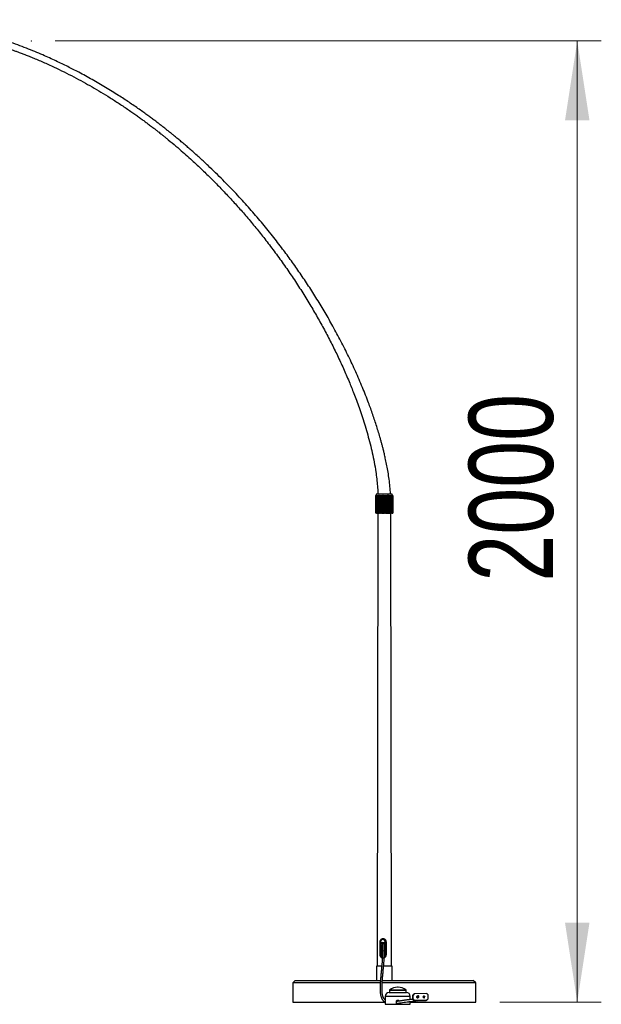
# Model space of a CAD drawing. Header units: millimetres. Extents: x 56.9 to 105.9, y 80 to 171.9.
# Tile 14 of 14: x 81.7 to 105.9, y 130.8 to 171.8. Entities that reach past the tile are written whole.
import ezdxf

# ---------------------------------------------------------------- set-up
doc = ezdxf.new("R2010")
doc.units = ezdxf.units.MM
doc.header["$PDSIZE"] = -1
doc.styles.add('SLDTEXTSTYLE0', font='TXT', dxfattribs={"width": 0.75})
doc.dimstyles.new('SLDDIMSTYLE0', dxfattribs={"dimtxt": 3.5, "dimasz": 3.302, "dimexe": 0, "dimexo": 0.0625, "dimgap": 0.875, "dimtad": 1, "dimlfac": 50, "dimrnd": 1e-09, "dimzin": 12, "dimdsep": 46, "dimtxsty": 'SLDTEXTSTYLE0', "dimsah": 1, "dimcen": 0.09, "dimadec": 0, "dimazin": 3, "dimtfac": 1, "dimtofl": 0, "dimtmove": 0, "dimatfit": 3, "dimfxl": 0, "dimfrac": 2, "dimtolj": 1, "dimtzin": 12, "dimarcsym": 0})

# ---------------------------------------------------------------- blocks, each defined once
blk = doc.blocks.new('_D')
at = {"color": 7, "linetype": 'Continuous', "lineweight": 18}
for p, q in [((83.15, 170.898), (105.852, 170.898)), ((104.852, 170.898), (104.852, 130.898)), ((101.629, 130.898), (105.852, 130.898))]:
    blk.add_line(p, q, dxfattribs=at)
for points in [[(104.852, 170.898), (104.344, 167.596), (105.36, 167.596)], [(104.852, 130.898), (105.36, 134.2), (104.344, 134.2)]]:
    blk.add_solid(points, dxfattribs=at)
at = {"color": 7, "linetype": 'Continuous', "lineweight": 18, "insert": (100.34, 148.397), "char_height": 3.5, "attachment_point": 1, "rotation": 90, "style": 'SLDTEXTSTYLE0'}
blk.add_mtext('2000', dxfattribs=at)

msp = doc.modelspace()

# ---------------------------------------------------------------- linework, layer by layer
at = {"color": 7, "linetype": 'Continuous', "lineweight": 25}
for p, q in [((96.50772, 152.04907), (96.4786, 151.96907)), ((96.50772, 152.04907), (96.75386, 152.04907)), ((96.75386, 152.04907), (97.14949, 152.04907)), ((97.1722, 151.98665), (97.14949, 152.04907)), ((96.4786, 151.96907), (96.4786, 151.24907)), ((96.47896, 151.96907), (96.4786, 151.96907)), ((96.47896, 151.96907), (96.47896, 151.24907)), ((96.48416, 151.96907), (96.48064, 151.96907)), ((96.48064, 151.24907), (96.48064, 151.96907)), ((96.48416, 151.96907), (96.48416, 151.24907)), ((96.49552, 151.96907), (96.48877, 151.96907)), ((96.48877, 151.24907), (96.48877, 151.96907)), ((96.49552, 151.96907), (96.49552, 151.24907)), ((96.51282, 151.96907), (96.50297, 151.96907)), ((96.50297, 151.24907), (96.50297, 151.96907)), ((96.51282, 151.96907), (96.51282, 151.24907)), ((96.53575, 151.96907), (96.52298, 151.96907)), ((96.52298, 151.24907), (96.52298, 151.96907)), ((96.53575, 151.96907), (96.53575, 151.24907)), ((96.56391, 151.96907), (96.54844, 151.96907)), ((96.54844, 151.24907), (96.54844, 151.96907)), ((96.56391, 151.96907), (96.56391, 151.24907)), ((96.5968, 151.96907), (96.5789, 151.96907)), ((96.5789, 151.24907), (96.5789, 151.96907)), ((96.5968, 151.96907), (96.5968, 151.24907)), ((96.63382, 151.96907), (96.61381, 151.96907)), ((96.61381, 151.24907), (96.61381, 151.96907)), ((96.63382, 151.96907), (96.63382, 151.24907)), ((96.67431, 151.96907), (96.65256, 151.96907)), ((96.65256, 151.24907), (96.65256, 151.96907)), ((96.67431, 151.96907), (96.67431, 151.24907)), ((96.71756, 151.96907), (96.69445, 151.96907)), ((96.69445, 151.24907), (96.69445, 151.96907)), ((96.71756, 151.96907), (96.71756, 151.24907)), ((96.76279, 151.96907), (96.73874, 151.96907)), ((96.73874, 151.24907), (96.73874, 151.96907)), ((96.76279, 151.96907), (96.76279, 151.24907)), ((96.8092, 151.96907), (96.78463, 151.96907)), ((96.78463, 151.24907), (96.78463, 151.96907)), ((96.8092, 151.96907), (96.8092, 151.24907)), ((96.85595, 151.96907), (96.8313, 151.96907)), ((96.8313, 151.24907), (96.8313, 151.96907)), ((96.85595, 151.96907), (96.85595, 151.24907)), ((96.90221, 151.96907), (96.87792, 151.96907)), ((96.87792, 151.24907), (96.87792, 151.96907)), ((96.90221, 151.96907), (96.90221, 151.24907)), ((96.94716, 151.96907), (96.92367, 151.96907)), ((96.92367, 151.24907), (96.92367, 151.96907)), ((96.94716, 151.96907), (96.94716, 151.24907)), ((96.99, 151.96907), (96.96772, 151.96907)), ((96.96772, 151.24907), (96.96772, 151.96907)), ((96.99, 151.96907), (96.99, 151.24907)), ((97.02995, 151.96907), (97.00928, 151.96907)), ((97.00928, 151.24907), (97.00928, 151.96907)), ((97.02995, 151.96907), (97.02995, 151.24907)), ((97.06631, 151.96907), (97.04762, 151.96907)), ((97.04762, 151.24907), (97.04762, 151.96907)), ((97.06631, 151.96907), (97.06631, 151.24907)), ((97.09843, 151.96907), (97.08206, 151.96907)), ((97.08206, 151.24907), (97.08206, 151.96907)), ((97.09843, 151.96907), (97.09843, 151.24907)), ((97.12574, 151.96907), (97.11197, 151.96907)), ((97.11197, 151.24907), (97.11197, 151.96907)), ((97.12574, 151.96907), (97.12574, 151.24907)), ((97.14774, 151.96907), (97.13682, 151.96907)), ((97.13682, 151.24907), (97.13682, 151.96907)), ((97.14774, 151.96907), (97.14774, 151.24907)), ((97.16405, 151.96907), (97.15618, 151.96907)), ((97.15618, 151.24907), (97.15618, 151.96907)), ((97.16405, 151.96907), (97.16405, 151.24907)), ((97.17437, 151.96907), (97.16968, 151.96907)), ((97.16968, 151.24907), (97.16968, 151.96907)), ((97.17437, 151.96907), (97.17437, 151.24907)), ((97.17852, 151.96907), (97.17711, 151.96907)), ((97.17711, 151.24907), (97.17711, 151.96907)), ((97.17852, 151.96907), (97.17852, 151.24907)), ((96.4786, 151.24907), (96.47896, 151.24907)), ((96.48064, 151.24907), (96.47896, 151.24907)), ((96.48064, 151.24907), (96.48416, 151.24907)), ((96.48877, 151.24907), (96.48416, 151.24907)), ((96.48877, 151.24907), (96.49552, 151.24907)), ((96.50297, 151.24907), (96.49552, 151.24907)), ((96.50297, 151.24907), (96.51282, 151.24907)), ((96.52298, 151.24907), (96.51282, 151.24907)), ((96.52298, 151.24907), (96.53575, 151.24907)), ((96.56255, 151.24907), (96.52965, 132.39769)), ((96.54844, 151.24907), (96.53575, 151.24907)), ((96.54844, 151.24907), (96.56391, 151.24907)), ((96.5789, 151.24907), (96.56391, 151.24907)), ((96.5789, 151.24907), (96.5968, 151.24907)), ((96.61381, 151.24907), (96.5968, 151.24907)), ((96.61381, 151.24907), (96.63382, 151.24907)), ((96.65256, 151.24907), (96.63382, 151.24907)), ((96.65256, 151.24907), (96.67431, 151.24907)), ((96.69445, 151.24907), (96.67431, 151.24907)), ((96.69445, 151.24907), (96.71756, 151.24907)), ((96.73874, 151.24907), (96.71756, 151.24907)), ((96.73874, 151.24907), (96.76279, 151.24907)), ((96.78463, 151.24907), (96.76279, 151.24907)), ((96.78463, 151.24907), (96.8092, 151.24907)), ((96.8313, 151.24907), (96.8092, 151.24907)), ((96.8313, 151.24907), (96.85595, 151.24907)), ((96.87792, 151.24907), (96.85595, 151.24907)), ((96.87792, 151.24907), (96.90221, 151.24907)), ((96.92367, 151.24907), (96.90221, 151.24907)), ((96.92367, 151.24907), (96.94716, 151.24907)), ((96.96772, 151.24907), (96.94716, 151.24907)), ((96.96772, 151.24907), (96.99, 151.24907)), ((97.00928, 151.24907), (96.99, 151.24907)), ((97.00928, 151.24907), (97.02995, 151.24907)), ((97.04762, 151.24907), (97.02995, 151.24907)), ((97.04762, 151.24907), (97.06631, 151.24907)), ((97.08206, 151.24907), (97.06631, 151.24907)), ((97.08206, 151.24907), (97.09843, 151.24907)), ((97.12756, 132.39769), (97.09466, 151.24907)), ((97.11197, 151.24907), (97.09843, 151.24907)), ((97.11197, 151.24907), (97.12574, 151.24907)), ((97.13682, 151.24907), (97.12574, 151.24907)), ((97.13682, 151.24907), (97.14774, 151.24907)), ((97.15618, 151.24907), (97.14774, 151.24907)), ((97.15618, 151.24907), (97.16405, 151.24907)), ((97.16968, 151.24907), (97.16405, 151.24907)), ((97.16968, 151.24907), (97.17437, 151.24907)), ((97.17711, 151.24907), (97.17437, 151.24907)), ((97.17711, 151.24907), (97.17852, 151.24907)), ((96.64478, 133.4062), (96.64478, 132.87338)), ((96.70649, 133.27019), (96.6689, 133.27019)), ((96.6689, 133.27019), (96.6689, 132.88584)), ((96.67753, 133.4062), (96.67753, 133.33082)), ((96.70649, 133.27019), (96.70649, 132.88584)), ((96.70649, 133.27019), (96.72099, 133.27019)), ((96.72099, 133.27019), (96.72099, 132.88584)), ((96.72843, 133.29978), (96.7292, 132.85403)), ((96.84648, 133.27019), (96.84648, 132.88584)), ((96.90819, 133.4062), (96.8616, 133.4062)), ((96.8616, 133.33082), (96.8616, 133.4062)), ((96.8706, 133.27019), (96.8706, 132.88584)), ((96.90819, 133.4062), (96.90819, 132.87338)), ((96.91347, 132.87338), (96.91366, 133.4062)), ((96.6689, 132.88584), (96.66925, 132.87338)), ((96.70649, 132.88584), (96.6689, 132.88584)), ((96.70649, 132.88584), (96.72099, 132.88584)), ((96.87021, 132.87338), (96.8706, 132.88584)), ((96.90819, 132.87338), (96.87021, 132.87338)), ((96.49847, 132.39769), (96.49847, 131.79769)), ((96.72235, 132.39769), (96.49847, 132.39769)), ((97.15327, 132.39769), (96.80298, 132.39769)), ((97.15874, 132.39769), (97.15327, 132.39769)), ((97.15874, 131.79769), (97.15874, 132.39769)), ((93.1286, 131.79769), (93.0286, 131.69769)), ((93.0286, 131.69769), (93.0286, 130.89769)), ((96.66182, 131.69769), (93.0286, 131.69769)), ((93.1286, 131.79769), (96.6682, 131.79769)), ((96.8286, 131.69769), (96.74165, 131.69769)), ((96.74872, 131.79769), (96.8286, 131.79769)), ((96.8286, 131.79769), (100.5286, 131.79769)), ((100.6286, 131.69769), (96.8286, 131.69769)), ((97.39066, 131.51952), (97.38063, 131.51952)), ((97.4007, 131.51952), (97.39066, 131.51952)), ((100.6286, 131.69769), (100.5286, 131.79769)), ((100.6286, 130.89769), (100.6286, 131.69769)), ((96.87066, 131.13952), (96.87066, 130.80952)), ((97.03066, 131.29952), (97.39066, 131.29952)), ((97.04066, 131.37972), (97.04066, 131.29952)), ((97.39066, 131.29952), (97.75066, 131.29952)), ((97.74066, 131.29952), (97.74066, 131.37972)), ((97.91066, 131.00605), (97.91066, 131.13952)), ((98.02043, 131.17505), (98.00305, 131.1678)), ((98.00305, 131.1678), (98.00305, 131.16785)), ((98.00305, 131.1678), (98.00481, 131.04073)), ((98.01147, 131.18905), (98.01152, 131.1891)), ((98.01152, 131.1891), (98.05323, 131.23197)), ((98.01152, 131.1891), (98.0289, 131.19635)), ((98.02043, 131.17505), (98.02219, 131.04798)), ((98.0706, 131.23923), (98.0289, 131.19635)), ((98.0706, 131.23923), (98.05323, 131.23197)), ((98.05323, 131.23197), (98.05331, 131.23206)), ((98.08049, 131.24595), (98.0631, 131.23869)), ((98.58518, 131.25379), (98.09163, 131.24825)), ((98.21973, 131.16201), (98.19366, 131.15113)), ((98.487, 131.16501), (98.46093, 131.15413)), ((98.64932, 131.20332), (98.60645, 131.24525)), ((98.66012, 131.05515), (98.65837, 131.18222)), ((93.0286, 130.89769), (96.8286, 130.89769)), ((96.8286, 130.89769), (96.8623, 130.89769)), ((96.87066, 130.80952), (97.33196, 130.80952)), ((97.33196, 130.80952), (97.33196, 130.92952)), ((97.33196, 130.82169), (97.44936, 130.82169)), ((97.44936, 130.80952), (97.33196, 130.80952)), ((97.44936, 130.8605), (97.44936, 130.80952)), ((97.44936, 130.80952), (97.91066, 130.80952)), ((97.91066, 130.80952), (97.91066, 130.92566)), ((97.91066, 130.89769), (100.6286, 130.89769)), ((98.00481, 131.04073), (98.02219, 131.04798)), ((98.00481, 131.04061), (98.00481, 131.04073)), ((98.01386, 131.01962), (98.01373, 131.01975)), ((98.03124, 131.02688), (98.01386, 131.01962)), ((98.01386, 131.01962), (98.05673, 130.9777)), ((98.03124, 131.02688), (98.07411, 130.98495)), ((98.05673, 130.9777), (98.07411, 130.98495)), ((98.05686, 130.97757), (98.05673, 130.9777)), ((98.078, 130.96916), (98.07794, 130.96916)), ((98.09538, 130.97641), (98.078, 130.96916)), ((98.078, 130.96916), (98.57155, 130.9747)), ((98.09538, 130.97641), (98.58893, 130.98196)), ((98.19944, 130.94674), (98.19911, 130.97052)), ((98.3988, 130.94898), (98.19944, 130.94674)), ((98.20022, 130.94817), (98.19944, 130.94674)), ((98.39958, 130.95041), (98.20022, 130.94817)), ((98.40157, 130.95407), (98.20221, 130.95183)), ((98.20254, 130.95243), (98.20221, 130.95183)), ((98.40189, 130.95467), (98.20254, 130.95243)), ((98.40388, 130.95822), (98.20453, 130.95598)), ((98.20485, 130.95647), (98.20453, 130.95598)), ((98.4042, 130.95871), (98.20485, 130.95647)), ((98.40618, 130.96255), (98.20682, 130.96031)), ((98.20717, 130.96094), (98.20682, 130.96031)), ((98.40652, 130.96318), (98.20717, 130.96094)), ((98.40849, 130.96679), (98.20913, 130.96455)), ((98.20948, 130.9652), (98.20913, 130.96455)), ((98.40884, 130.96744), (98.20948, 130.9652)), ((98.21144, 130.96878), (98.21126, 130.97065)), ((98.41079, 130.97102), (98.21144, 130.96878)), ((98.2118, 130.96945), (98.21144, 130.96878)), ((98.41116, 130.97169), (98.2118, 130.96945)), ((98.21184, 130.97066), (98.2118, 130.96945)), ((98.22263, 131.08173), (98.2487, 131.09261)), ((98.39958, 130.95041), (98.3988, 130.94898)), ((98.40189, 130.95467), (98.40157, 130.95407)), ((98.4042, 130.95871), (98.40388, 130.95822)), ((98.40652, 130.96318), (98.40618, 130.96255)), ((98.40884, 130.96744), (98.40849, 130.96679)), ((98.41116, 130.97169), (98.41079, 130.97102)), ((98.41119, 130.9729), (98.41116, 130.97169)), ((98.4899, 131.08474), (98.51596, 131.09562)), ((98.57155, 130.9747), (98.58893, 130.98196)), ((98.58153, 130.97651), (98.60007, 130.98425)), ((98.60995, 130.99098), (98.65166, 131.03385))]:
    msp.add_line(p, q, dxfattribs=at)
at = {"color": 1, "linetype": 'Continuous', "lineweight": 25}
for p, q in [((96.67753, 133.4062), (96.64478, 133.4062)), ((96.8706, 133.27019), (96.84648, 133.27019)), ((96.90819, 133.4062), (96.91366, 133.4062)), ((96.64478, 132.87338), (96.66925, 132.87338)), ((96.8706, 132.88584), (96.84648, 132.88584)), ((96.90819, 132.87338), (96.91347, 132.87338)), ((97.39066, 131.13952), (96.87066, 131.13952)), ((97.74066, 131.37972), (97.04066, 131.37972)), ((97.05701, 131.41198), (97.72431, 131.41198)), ((97.91066, 131.13952), (97.39066, 131.13952))]:
    msp.add_line(p, q, dxfattribs=at)
at = {"color": 7, "linetype": 'Continuous', "lineweight": 25, "flags": 128}
for points in [[(98.20221, 130.95183), (98.20196, 130.95448), (98.20167, 130.95633), (98.20136, 130.95726), (98.20105, 130.9572), (98.20077, 130.95617), (98.20053, 130.95423), (98.20034, 130.9515), (98.20022, 130.94817)], [(98.20453, 130.95598), (98.20427, 130.95862), (98.20398, 130.96047), (98.20368, 130.9614), (98.20337, 130.96136), (98.20309, 130.96035), (98.20285, 130.95843), (98.20266, 130.95573), (98.20254, 130.95243)], [(98.20682, 130.96031), (98.20657, 130.9629), (98.20628, 130.96469), (98.20598, 130.96557), (98.20567, 130.96548), (98.20539, 130.96443), (98.20515, 130.96249), (98.20497, 130.95978), (98.20485, 130.95647)], [(98.20913, 130.96455), (98.20888, 130.96708), (98.20859, 130.96884), (98.20829, 130.96971), (98.20799, 130.96965), (98.20772, 130.96865), (98.20748, 130.96678), (98.20729, 130.96416), (98.20717, 130.96094)], [(98.20976, 130.97064), (98.20961, 130.96837), (98.20948, 130.9652)], [(98.39971, 130.95405), (98.3997, 130.95374), (98.39958, 130.95041)], [(98.40203, 130.9582), (98.40201, 130.95797), (98.40189, 130.95467)], [(98.40435, 130.96253), (98.40432, 130.96202), (98.4042, 130.95871)], [(98.40667, 130.96676), (98.40665, 130.9664), (98.40652, 130.96318)], [(98.40898, 130.971), (98.40896, 130.97061), (98.40884, 130.96744)]]:
    msp.add_lwpolyline(points, dxfattribs=at)
at = {"color": 7, "linetype": 'Continuous', "lineweight": 25}
for centre in [(98.23658, 131.12828), (98.50386, 131.13133)]:
    msp.add_circle(centre, 0.00759, dxfattribs=at)
for centre, radius, start, end in [((96.77682, 133.4094), 0.13027, 33.955859, 144.48055), ((96.76956, 133.40737), 0.09204, 359.270167, 180.729833), ((96.76956, 133.27287), 0.10876, 32.198027, 147.801973), ((96.79206, 133.27069), 0.07107, 96.079435, 180.410079), ((96.78331, 133.29001), 0.04001, 12.245424, 189.768857), ((96.77751, 132.87101), 0.13132, 214.086228, 258.092081), ((96.79265, 132.88557), 0.07166, 179.783489, 238.263024), ((96.77566, 132.87147), 0.13195, 295.408349, 324.311454), ((97.38564, 130.96374), 0.5558, 90.517369, 126.247648), ((97.39568, 130.96374), 0.5558, 53.752352, 89.482631), ((97.03066, 131.13952), 0.16, 90, 180), ((97.08066, 131.37972), 0.04, 126.247648, 180), ((97.70066, 131.37972), 0.04, 0, 53.752352), ((97.75066, 131.13952), 0.16, 0, 90), ((98.05038, 131.17548), 0.02995, 135.823931, 180.820549), ((98.09196, 131.21846), 0.02979, 90.639272, 135.79869), ((98.20824, 131.11647), 0.0376, 112.804336, 292.510524), ((98.23411, 131.12728), 0.03759, 0.686748, 112.492309), ((98.23425, 131.12716), 0.03745, 292.694484, 0.875428), ((98.47538, 131.11959), 0.03745, 112.694484, 180.875428), ((98.47551, 131.11945), 0.03758, 180.66567, 292.513386), ((98.50144, 131.13047), 0.03745, 112.694484, 180.875428), ((98.50159, 131.13035), 0.03759, 180.686748, 292.492309), ((98.5855, 131.22385), 0.02994, 45.610175, 90.61301), ((98.62827, 131.1818), 0.0301, 0.794316, 45.635418), ((98.05228, 131.0484), 0.0301, 180.794316, 225.635418), ((98.09506, 131.00635), 0.02994, 225.610175, 270.61301), ((98.5886, 131.01174), 0.02979, 270.639272, 315.79869), ((98.63018, 131.05472), 0.02995, 315.823931, 0.820549)]:
    msp.add_arc(centre, radius, start, end, dxfattribs=at)
at = {"color": 1, "linetype": 'Continuous', "lineweight": 25}
for centre, radius, start, end in [((96.77746, 133.27073), 0.07098, 90.783742, 180.438162), ((96.77312, 133.40631), 0.13507, 359.951893, 34.164024), ((96.77769, 132.88534), 0.0712, 179.601282, 251.572507), ((96.77316, 132.87326), 0.13503, 324.315874, 0.051405), ((98.2343, 131.12735), 0.0376, 112.799253, 292.515607)]:
    msp.add_arc(centre, radius, start, end, dxfattribs=at)
at = {"color": 7, "linetype": 'Continuous', "lineweight": 25}
for points, knots in [([(97.08671, 152.04907), (97.08597, 152.07338), (97.08211, 152.20057), (97.05906, 152.42818), (97.02205, 152.72742), (96.97584, 153.01399), (96.92558, 153.28215), (96.8771, 153.51225), (96.83324, 153.70464), (96.7954, 153.86156), (96.75893, 154.0061), (96.72259, 154.14446), (96.685, 154.28239), (96.61212, 154.54058), (96.49738, 154.91797), (96.33191, 155.41129), (96.13091, 155.96152), (95.89062, 156.56381), (95.60714, 157.21414), (95.30569, 157.85322), (94.98756, 158.48115), (94.66096, 159.08442), (94.32804, 159.66363), (93.9904, 160.21967), (93.64217, 160.76366), (93.2862, 161.2924), (92.92542, 161.80302), (92.60971, 162.22959), (92.34086, 162.5801), (92.11894, 162.86193), (91.89171, 163.143), (91.65914, 163.42315), (91.42128, 163.70215), (91.17779, 163.98022), (90.9256, 164.2606), (90.66556, 164.54185), (90.39464, 164.82675), (90.11252, 165.115), (89.81455, 165.41042), (89.5004, 165.71217), (89.16978, 166.01935), (88.88997, 166.27039), (88.66681, 166.46544), (88.50887, 166.60125), (88.35642, 166.73023), (88.21475, 166.84829), (88.08581, 166.95425), (87.96413, 167.053), (87.85152, 167.14328), (87.74982, 167.22389), (87.6666, 167.28923), (87.60554, 167.3368), (87.56379, 167.36916), (87.53676, 167.39005), (87.50944, 167.41111), (87.47266, 167.43938), (87.4208, 167.47905), (87.35768, 167.52704), (87.26639, 167.59595), (87.14639, 167.68557), (86.99429, 167.79743), (86.82404, 167.92057), (86.63493, 168.05477), (86.42941, 168.19753), (86.21579, 168.34256), (85.99853, 168.48661), (85.67473, 168.69622), (85.23983, 168.96614), (84.68817, 169.28786), (84.23927, 169.53296), (83.89902, 169.70996), (83.66869, 169.82642), (83.42883, 169.94413), (83.17509, 170.06472), (82.9061, 170.18813), (82.61257, 170.31777), (82.29342, 170.45272), (81.94759, 170.59191), (81.5835, 170.7307), (81.2012, 170.868), (80.80074, 171.00264), (80.3822, 171.13343), (79.9304, 171.26353), (79.44413, 171.39052), (78.92232, 171.5119), (78.37954, 171.62155), (77.86021, 171.7126), (77.521, 171.75846), (77.37038, 171.77883)], [0, 0, 0, 0, 0.00231, 0.01208197, 0.02172166, 0.03100058, 0.03972726, 0.0477417, 0.05345173, 0.05858576, 0.06317936, 0.06771729, 0.07228418, 0.0768767, 0.09343846, 0.11014727, 0.12693411, 0.14991627, 0.17281899, 0.19569885, 0.21860412, 0.24143946, 0.26276294, 0.28409299, 0.30537611, 0.32641272, 0.34706989, 0.36730729, 0.37911326, 0.39102827, 0.40305346, 0.41518488, 0.4274191, 0.43975305, 0.45223825, 0.46528288, 0.47827363, 0.4918405, 0.50597936, 0.52068487, 0.53595043, 0.55176837, 0.55890152, 0.56612837, 0.57299661, 0.5792721, 0.58495587, 0.59004894, 0.59529453, 0.59972261, 0.60333463, 0.60613181, 0.60765491, 0.60874785, 0.60963452, 0.61119034, 0.61350338, 0.61632984, 0.61932366, 0.62523938, 0.6317061, 0.6387216, 0.64684427, 0.65557191, 0.66450343, 0.67347614, 0.68248927, 0.70437647, 0.72648418, 0.74880163, 0.75762434, 0.76649106, 0.77575133, 0.78555269, 0.7958898, 0.80675724, 0.81921115, 0.83228252, 0.84596367, 0.86024661, 0.87512293, 0.89058388, 0.90662033, 0.9249139, 0.94388152, 0.9635131, 0.98379851, 1, 1, 1, 1]), ([(77.34803, 171.48293), (77.43898, 171.47167), (77.65407, 171.44506), (77.98631, 171.39471), (78.33878, 171.33509), (78.67215, 171.27189), (78.98633, 171.20654), (79.27612, 171.14112), (79.5422, 171.07674), (79.78525, 171.01432), (80.01101, 170.95321), (80.21945, 170.89409), (80.41834, 170.83531), (80.60964, 170.77655), (80.79535, 170.71736), (80.96976, 170.65988), (81.1329, 170.60444), (81.28477, 170.55137), (81.42537, 170.50098), (81.55798, 170.45235), (81.69722, 170.40018), (81.85188, 170.34085), (82.02748, 170.27166), (82.21824, 170.19429), (82.42409, 170.10823), (82.64394, 170.01332), (82.87213, 169.91148), (83.16537, 169.7762), (83.51532, 169.60733), (83.91776, 169.40223), (84.30491, 169.19456), (84.68136, 168.98282), (85.0534, 168.76393), (85.43035, 168.53209), (85.81362, 168.2857), (86.12755, 168.07477), (86.36827, 167.90785), (86.53073, 167.79307), (86.68282, 167.68374), (86.82384, 167.58072), (86.94051, 167.49422), (87.03506, 167.42332), (87.10966, 167.36692), (87.1777, 167.31507), (87.23573, 167.27053), (87.28044, 167.23602), (87.31706, 167.20765), (87.35521, 167.17798), (87.40438, 167.13958), (87.46739, 167.09007), (87.54416, 167.02929), (87.6346, 166.95704), (87.73818, 166.87343), (87.91706, 166.72734), (88.15985, 166.52444), (88.44531, 166.27802), (88.70369, 166.04844), (88.93668, 165.83604), (89.15671, 165.63055), (89.41727, 165.38159), (89.72572, 165.07787), (90.0868, 164.70841), (90.456, 164.31535), (90.83203, 163.89819), (91.21077, 163.45967), (91.58653, 163.00495), (91.96632, 162.52428), (92.3467, 162.0196), (92.72575, 161.49088), (93.09079, 160.9551), (93.44129, 160.41331), (93.77145, 159.87502), (94.08214, 159.34048), (94.37404, 158.81022), (94.65197, 158.27565), (94.91493, 157.73837), (95.16199, 157.20023), (95.35057, 156.76014), (95.49177, 156.41232), (95.59475, 156.14919), (95.70245, 155.86214), (95.81313, 155.55233), (95.92483, 155.22138), (96.03539, 154.87131), (96.14176, 154.50718), (96.24163, 154.1322), (96.33256, 153.75011), (96.41262, 153.3627), (96.47428, 153.00188), (96.51908, 152.67215), (96.54677, 152.37735), (96.56162, 152.17027), (96.56164, 152.06203), (96.56164, 152.04907)], [0, 0, 0, 0, 0.009971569, 0.023582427, 0.036533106, 0.048816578, 0.060425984, 0.071354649, 0.081029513, 0.090088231, 0.098525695, 0.106336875, 0.11351707, 0.120937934, 0.127950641, 0.134554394, 0.14074662, 0.146524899, 0.151886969, 0.156830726, 0.161727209, 0.167882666, 0.174641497, 0.182007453, 0.189984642, 0.198577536, 0.207674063, 0.216742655, 0.233120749, 0.249171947, 0.264888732, 0.279857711, 0.295031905, 0.310631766, 0.326659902, 0.343118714, 0.350460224, 0.357460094, 0.364013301, 0.370117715, 0.37577145, 0.37922835, 0.382490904, 0.385557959, 0.388175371, 0.39013952, 0.391460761, 0.393016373, 0.395188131, 0.397976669, 0.401382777, 0.405407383, 0.410051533, 0.415261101, 0.429469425, 0.442969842, 0.454420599, 0.465298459, 0.475600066, 0.485532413, 0.5024872, 0.520183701, 0.538611, 0.557755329, 0.577594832, 0.597685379, 0.617735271, 0.639717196, 0.661593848, 0.683333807, 0.704903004, 0.726292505, 0.746472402, 0.76655473, 0.7864945, 0.806242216, 0.825742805, 0.844938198, 0.853377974, 0.862636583, 0.872676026, 0.883436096, 0.894846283, 0.90682333, 0.919269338, 0.931812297, 0.944574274, 0.957412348, 0.970162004, 0.979997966, 0.989564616, 0.998750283, 1, 1, 1, 1]), ([(96.47896, 151.96907), (96.48036, 151.97283), (96.48247, 151.97848), (96.48475, 151.98429), (96.48577, 151.98667), (96.48624, 151.98766), (96.48648, 151.988), (96.48652, 151.98777), (96.48632, 151.98678), (96.48546, 151.98367), (96.48351, 151.97752), (96.48165, 151.97204), (96.48064, 151.96907)], [0, 0, 0, 0, 0.253454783, 0.380528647, 0.423704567, 0.467214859, 0.497385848, 0.52762502, 0.565726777, 0.629084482, 0.799397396, 1, 1, 1, 1]), ([(96.48416, 151.96907), (96.48566, 151.97283), (96.4879, 151.97848), (96.49056, 151.98429), (96.49187, 151.98667), (96.49254, 151.98766), (96.49301, 151.988), (96.49326, 151.98777), (96.49332, 151.98678), (96.49287, 151.98367), (96.49133, 151.97752), (96.48967, 151.97204), (96.48877, 151.96907)], [0, 0, 0, 0, 0.25345478, 0.38052865, 0.42370457, 0.46721486, 0.49738585, 0.52762502, 0.56572678, 0.62908448, 0.7993974, 1, 1, 1, 1]), ([(96.49552, 151.96907), (96.49707, 151.97283), (96.4994, 151.97848), (96.5024, 151.98429), (96.50398, 151.98667), (96.50485, 151.98766), (96.50552, 151.988), (96.50598, 151.98777), (96.50629, 151.98678), (96.50626, 151.98367), (96.50517, 151.97752), (96.50374, 151.97204), (96.50297, 151.96907)], [0, 0, 0, 0, 0.25345478, 0.38052865, 0.42370457, 0.46721486, 0.49738585, 0.52762502, 0.56572678, 0.62908448, 0.7993974, 1, 1, 1, 1]), ([(96.51282, 151.96907), (96.5144, 151.97283), (96.51679, 151.97848), (96.52006, 151.98429), (96.52188, 151.98667), (96.52293, 151.98766), (96.5238, 151.988), (96.52446, 151.98777), (96.52502, 151.98678), (96.52541, 151.98367), (96.52478, 151.97752), (96.52361, 151.97204), (96.52298, 151.96907)], [0, 0, 0, 0, 0.25345478, 0.38052865, 0.42370457, 0.46721486, 0.49738585, 0.52762502, 0.56572678, 0.62908448, 0.7993974, 1, 1, 1, 1]), ([(96.53575, 151.96907), (96.53734, 151.97283), (96.53973, 151.97848), (96.54323, 151.98429), (96.54526, 151.98667), (96.54647, 151.98766), (96.54752, 151.988), (96.54837, 151.98777), (96.54917, 151.98678), (96.54997, 151.98367), (96.54982, 151.97752), (96.54892, 151.97204), (96.54844, 151.96907)], [0, 0, 0, 0, 0.25345478, 0.38052865, 0.42370457, 0.46721486, 0.49738585, 0.52762502, 0.56572678, 0.62908448, 0.7993974, 1, 1, 1, 1]), ([(96.56391, 151.96907), (96.56548, 151.97283), (96.56783, 151.97848), (96.57149, 151.98429), (96.57369, 151.98667), (96.57504, 151.98766), (96.57625, 151.988), (96.57728, 151.98777), (96.5783, 151.98678), (96.5795, 151.98367), (96.57983, 151.97752), (96.57922, 151.97204), (96.5789, 151.96907)], [0, 0, 0, 0, 0.25345478, 0.38052865, 0.42370457, 0.46721486, 0.49738585, 0.52762502, 0.56572678, 0.62908448, 0.7993974, 1, 1, 1, 1]), ([(96.5968, 151.96907), (96.59831, 151.97283), (96.60059, 151.97848), (96.60433, 151.98429), (96.60667, 151.98667), (96.60813, 151.98766), (96.60949, 151.988), (96.61067, 151.98777), (96.6119, 151.98678), (96.61348, 151.98367), (96.61428, 151.97752), (96.61398, 151.97204), (96.61381, 151.96907)], [0, 0, 0, 0, 0.25345478, 0.38052865, 0.42370457, 0.46721486, 0.49738585, 0.52762502, 0.56572678, 0.62908448, 0.7993974, 1, 1, 1, 1]), ([(96.63382, 151.96907), (96.63525, 151.97283), (96.63741, 151.97848), (96.64118, 151.98429), (96.64361, 151.98667), (96.64516, 151.98766), (96.64664, 151.988), (96.64795, 151.98777), (96.64936, 151.98678), (96.6513, 151.98367), (96.65255, 151.97752), (96.65256, 151.97204), (96.65256, 151.96907)], [0, 0, 0, 0, 0.25345478, 0.38052865, 0.42370457, 0.46721486, 0.49738585, 0.52762502, 0.56572678, 0.62908448, 0.7993974, 1, 1, 1, 1]), ([(96.67431, 151.96907), (96.67565, 151.97283), (96.67765, 151.97848), (96.68138, 151.98429), (96.68386, 151.98667), (96.68547, 151.98766), (96.68703, 151.988), (96.68845, 151.98777), (96.69003, 151.98678), (96.69228, 151.98367), (96.69396, 151.97752), (96.69428, 151.97204), (96.69445, 151.96907)], [0, 0, 0, 0, 0.253454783, 0.380528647, 0.423704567, 0.467214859, 0.497385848, 0.52762502, 0.565726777, 0.629084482, 0.799397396, 1, 1, 1, 1]), ([(96.71756, 151.96907), (96.71877, 151.97283), (96.72058, 151.97848), (96.7242, 151.98429), (96.72668, 151.98667), (96.72832, 151.98766), (96.72995, 151.988), (96.73146, 151.98777), (96.73317, 151.98678), (96.73569, 151.98367), (96.73778, 151.97752), (96.7384, 151.97204), (96.73874, 151.96907)], [0, 0, 0, 0, 0.25345478, 0.38052865, 0.42370457, 0.46721486, 0.49738585, 0.52762502, 0.56572678, 0.62908448, 0.7993974, 1, 1, 1, 1]), ([(96.76279, 151.96907), (96.76385, 151.97283), (96.76543, 151.97848), (96.76888, 151.98429), (96.77133, 151.98667), (96.77297, 151.98766), (96.77463, 151.988), (96.7762, 151.98777), (96.77801, 151.98678), (96.78076, 151.98367), (96.78322, 151.97752), (96.78413, 151.97204), (96.78463, 151.96907)], [0, 0, 0, 0, 0.25345478, 0.38052865, 0.42370457, 0.46721486, 0.49738585, 0.52762502, 0.56572678, 0.62908448, 0.7993974, 1, 1, 1, 1]), ([(96.8092, 151.96907), (96.81009, 151.97283), (96.81142, 151.97848), (96.81463, 151.98429), (96.81699, 151.98667), (96.81861, 151.98766), (96.82028, 151.988), (96.82187, 151.98777), (96.82375, 151.98678), (96.82669, 151.98367), (96.82947, 151.97752), (96.83066, 151.97204), (96.8313, 151.96907)], [0, 0, 0, 0, 0.253454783, 0.380528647, 0.423704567, 0.467214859, 0.497385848, 0.52762502, 0.565726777, 0.629084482, 0.799397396, 1, 1, 1, 1]), ([(96.85595, 151.96907), (96.85665, 151.97283), (96.85771, 151.97848), (96.86063, 151.98429), (96.86287, 151.98667), (96.86443, 151.98766), (96.86607, 151.988), (96.86767, 151.98777), (96.86958, 151.98678), (96.87265, 151.98367), (96.8757, 151.97752), (96.87714, 151.97204), (96.87792, 151.96907)], [0, 0, 0, 0, 0.25345478, 0.38052865, 0.42370457, 0.46721486, 0.49738585, 0.52762502, 0.56572678, 0.62908448, 0.7993974, 1, 1, 1, 1]), ([(96.90221, 151.96907), (96.90272, 151.97283), (96.90348, 151.97848), (96.90606, 151.98429), (96.90813, 151.98667), (96.90961, 151.98766), (96.9112, 151.988), (96.91277, 151.98777), (96.91468, 151.98678), (96.91782, 151.98367), (96.92109, 151.97752), (96.92276, 151.97204), (96.92367, 151.96907)], [0, 0, 0, 0, 0.25345478, 0.38052865, 0.42370457, 0.46721486, 0.49738585, 0.52762502, 0.56572678, 0.62908448, 0.7993974, 1, 1, 1, 1]), ([(96.94716, 151.96907), (96.94746, 151.97283), (96.94792, 151.97848), (96.9501, 151.98429), (96.95197, 151.98667), (96.95334, 151.98766), (96.95485, 151.988), (96.95636, 151.98777), (96.95824, 151.98678), (96.9614, 151.98367), (96.96483, 151.97752), (96.96671, 151.97204), (96.96772, 151.96907)], [0, 0, 0, 0, 0.25345478, 0.38052865, 0.42370457, 0.46721486, 0.49738585, 0.52762502, 0.56572678, 0.62908448, 0.7993974, 1, 1, 1, 1]), ([(96.99, 151.96907), (96.99009, 151.97283), (96.99022, 151.97848), (96.99198, 151.98429), (96.99362, 151.98667), (96.99485, 151.98766), (96.99624, 151.988), (96.99768, 151.98777), (96.99949, 151.98678), (97.00261, 151.98367), (97.00614, 151.97752), (97.00818, 151.97204), (97.00928, 151.96907)], [0, 0, 0, 0, 0.25345478, 0.38052865, 0.42370457, 0.46721486, 0.49738585, 0.52762502, 0.56572678, 0.62908448, 0.7993974, 1, 1, 1, 1]), ([(97.02995, 151.96907), (97.02983, 151.97283), (97.02965, 151.97848), (97.03094, 151.98429), (97.03231, 151.98667), (97.03339, 151.98766), (97.03465, 151.988), (97.03598, 151.98777), (97.03769, 151.98678), (97.04072, 151.98367), (97.04429, 151.97752), (97.04645, 151.97204), (97.04762, 151.96907)], [0, 0, 0, 0, 0.25345478, 0.38052865, 0.42370457, 0.46721486, 0.49738585, 0.52762502, 0.56572678, 0.62908448, 0.7993974, 1, 1, 1, 1]), ([(97.06631, 151.96907), (97.06598, 151.97283), (97.06548, 151.97848), (97.0663, 151.98429), (97.06737, 151.98667), (97.06828, 151.98766), (97.06938, 151.988), (97.07058, 151.98777), (97.07216, 151.98678), (97.07504, 151.98367), (97.07858, 151.97752), (97.08084, 151.97204), (97.08206, 151.96907)], [0, 0, 0, 0, 0.25345478, 0.38052865, 0.42370457, 0.46721486, 0.49738585, 0.52762502, 0.56572678, 0.62908448, 0.7993974, 1, 1, 1, 1]), ([(97.09843, 151.96907), (97.0979, 151.97283), (97.09709, 151.97848), (97.09741, 151.98429), (97.09818, 151.98667), (97.09889, 151.98766), (97.09981, 151.988), (97.10086, 151.98777), (97.10228, 151.98678), (97.10496, 151.98367), (97.10841, 151.97752), (97.11072, 151.97204), (97.11197, 151.96907)], [0, 0, 0, 0, 0.25345478, 0.38052865, 0.42370457, 0.46721486, 0.49738585, 0.52762502, 0.56572678, 0.62908448, 0.7993974, 1, 1, 1, 1]), ([(97.12574, 151.96907), (97.12501, 151.97283), (97.1239, 151.97848), (97.12372, 151.98429), (97.12417, 151.98667), (97.12467, 151.98766), (97.12541, 151.988), (97.12628, 151.98777), (97.12752, 151.98678), (97.12995, 151.98367), (97.13325, 151.97752), (97.13557, 151.97204), (97.13682, 151.96907)], [0, 0, 0, 0, 0.25345478, 0.38052865, 0.42370457, 0.46721486, 0.49738585, 0.52762502, 0.56572678, 0.62908448, 0.7993974, 1, 1, 1, 1]), ([(97.14774, 151.96907), (97.14683, 151.97283), (97.14545, 151.97848), (97.14477, 151.98429), (97.14488, 151.98667), (97.14518, 151.98766), (97.1457, 151.988), (97.14639, 151.98777), (97.14743, 151.98678), (97.14957, 151.98367), (97.15266, 151.97752), (97.15494, 151.97204), (97.15618, 151.96907)], [0, 0, 0, 0, 0.25345478, 0.38052865, 0.42370457, 0.46721486, 0.49738585, 0.52762502, 0.56572678, 0.62908448, 0.7993974, 1, 1, 1, 1]), ([(97.16405, 151.96907), (97.16297, 151.97283), (97.16134, 151.97848), (97.16017, 151.98429), (97.15995, 151.98667), (97.16003, 151.98766), (97.16034, 151.988), (97.16083, 151.98777), (97.16164, 151.98678), (97.16345, 151.98367), (97.16628, 151.97752), (97.16849, 151.97204), (97.16968, 151.96907)], [0, 0, 0, 0, 0.25345478, 0.38052865, 0.42370457, 0.46721486, 0.49738585, 0.52762502, 0.56572678, 0.62908448, 0.7993974, 1, 1, 1, 1]), ([(97.17437, 151.96907), (97.17314, 151.97283), (97.1713, 151.97848), (97.16966, 151.98429), (97.16911, 151.98667), (97.16897, 151.98766), (97.16906, 151.988), (97.16934, 151.98777), (97.16991, 151.98678), (97.17137, 151.98367), (97.17387, 151.97752), (97.17597, 151.97204), (97.17711, 151.96907)], [0, 0, 0, 0, 0.25345478, 0.38052865, 0.42370457, 0.46721486, 0.49738585, 0.52762502, 0.56572678, 0.62908448, 0.7993974, 1, 1, 1, 1]), ([(97.17852, 151.96907), (97.17716, 151.97286), (97.17511, 151.97856), (97.1731, 151.98417), (97.17234, 151.98629), (97.17221, 151.98664), (97.1722, 151.98665)], [0, 0, 0, 0, 0.59571709, 0.89438997, 0.99587014, 1, 1, 1, 1]), ([(96.67029, 133.48466), (96.66966, 133.48394), (96.66268, 133.47598), (96.65411, 133.45714), (96.64597, 133.43128), (96.64514, 133.41389), (96.64478, 133.4062)], [0, 0, 0, 0, 0.03428084, 0.37986751, 0.72593251, 1, 1, 1, 1]), ([(96.74387, 133.28327), (96.74656, 133.26777), (96.75171, 133.23817), (96.75688, 133.18634), (96.76015, 133.13298), (96.76177, 133.07842), (96.76209, 133.0235), (96.76124, 132.95966), (96.7589, 132.88677), (96.75484, 132.8046), (96.74855, 132.70386), (96.7391, 132.57977), (96.72579, 132.42885), (96.71086, 132.27136), (96.69503, 132.10787), (96.67951, 131.94089), (96.66671, 131.78326), (96.65801, 131.64247), (96.65413, 131.52736), (96.65407, 131.43112), (96.65719, 131.34898), (96.66347, 131.27677), (96.6724, 131.2152), (96.68317, 131.16375), (96.69381, 131.12568), (96.7034, 131.09752), (96.71163, 131.07645), (96.7206, 131.05615), (96.73019, 131.03704), (96.74076, 131.01843), (96.75216, 131.00058), (96.76508, 130.98275), (96.78185, 130.96245), (96.80162, 130.94221), (96.82351, 130.92358), (96.84369, 130.90909), (96.85921, 130.89922), (96.86799, 130.89448), (96.87066, 130.89304)], [0, 0, 0, 0, 0.0283269, 0.05410326, 0.07766893, 0.09931097, 0.11926028, 0.13770489, 0.16401867, 0.18747931, 0.20895214, 0.24623212, 0.28256483, 0.31821747, 0.3566582, 0.39599744, 0.43605145, 0.47396972, 0.51010437, 0.5409518, 0.57351458, 0.60712452, 0.63994704, 0.67163065, 0.70149296, 0.71992061, 0.73717367, 0.75436103, 0.7744389, 0.79246936, 0.81261512, 0.83500808, 0.85867614, 0.89587945, 0.93014056, 0.96097465, 0.98812272, 1, 1, 1, 1]), ([(96.6689, 133.27019), (96.67035, 133.29063), (96.67181, 133.31115), (96.6775, 133.33074), (96.67753, 133.33082)], [0, 0, 0, 0, 0.99604292, 1, 1, 1, 1]), ([(96.87066, 130.98904), (96.86837, 130.99082), (96.86, 130.99733), (96.8457, 131.01126), (96.8295, 131.02993), (96.81561, 131.04949), (96.80462, 131.06762), (96.79544, 131.08514), (96.78761, 131.10222), (96.78041, 131.12002), (96.77334, 131.14003), (96.76499, 131.16759), (96.75585, 131.20519), (96.74676, 131.25692), (96.73956, 131.31989), (96.7351, 131.39402), (96.73373, 131.47771), (96.73544, 131.57604), (96.74103, 131.69507), (96.75125, 131.83935), (96.76498, 131.99783), (96.77963, 132.15145), (96.79327, 132.29279), (96.80544, 132.42193), (96.81675, 132.54948), (96.82666, 132.67445), (96.83347, 132.77784), (96.83785, 132.86302), (96.84054, 132.93372), (96.84205, 133.00653), (96.84186, 133.07432), (96.84001, 133.13684), (96.8365, 133.19385), (96.83092, 133.24959), (96.82533, 133.28167), (96.82241, 133.29849)], [0, 0, 0, 0, 0.01469668, 0.05356739, 0.09528297, 0.12645894, 0.15358057, 0.17695481, 0.19685339, 0.21546687, 0.23544054, 0.25663603, 0.29001578, 0.32494318, 0.36090061, 0.39696569, 0.43109289, 0.46362361, 0.50253669, 0.54374983, 0.58620788, 0.62754586, 0.66005154, 0.69255732, 0.72561514, 0.75938373, 0.7940877, 0.81475344, 0.83746198, 0.86247904, 0.89014799, 0.91402558, 0.94006688, 0.96859716, 1, 1, 1, 1]), ([(96.91366, 133.4062), (96.91224, 133.42032), (96.90941, 133.44852), (96.88774, 133.48657), (96.85514, 133.51775), (96.81304, 133.53704), (96.77185, 133.54245), (96.7491, 133.53572), (96.74009, 133.53305)], [0, 0, 0, 0, 0.16855635, 0.33667833, 0.51610571, 0.70528136, 0.88335476, 1, 1, 1, 1]), ([(96.77646, 133.34135), (96.77732, 133.34147), (96.78504, 133.34251), (96.79977, 133.33846), (96.81839, 133.32899), (96.83341, 133.31368), (96.84316, 133.29506), (96.8463, 133.27986), (96.84645, 133.27168), (96.84648, 133.27019)], [0, 0, 0, 0, 0.02402779, 0.2145437, 0.40505146, 0.59470241, 0.78316796, 0.96032335, 1, 1, 1, 1]), ([(96.8616, 133.33082), (96.86162, 133.33074), (96.86732, 133.31115), (96.86896, 133.29063), (96.8706, 133.27019)], [0, 0, 0, 0, 0.00395708, 1, 1, 1, 1]), ([(96.64478, 132.87338), (96.645, 132.86737), (96.6456, 132.85165), (96.6523, 132.82706), (96.66045, 132.80751), (96.66747, 132.79896), (96.66835, 132.79789)], [0, 0, 0, 0, 0.22394395, 0.58579528, 0.94815585, 1, 1, 1, 1]), ([(96.66925, 132.87338), (96.67103, 132.86191), (96.67458, 132.83896), (96.69378, 132.80954), (96.72043, 132.7873), (96.74226, 132.78145), (96.75306, 132.77856)], [0, 0, 0, 0, 0.25148203, 0.50295112, 0.75408276, 1, 1, 1, 1]), ([(96.73076, 132.7501), (96.7345, 132.74773), (96.74057, 132.74386), (96.74802, 132.74361), (96.75088, 132.74352)], [0, 0, 0, 0, 0.61574213, 1, 1, 1, 1]), ([(96.83149, 132.75267), (96.84205, 132.75798), (96.86622, 132.77015), (96.89467, 132.80281), (96.9113, 132.8398), (96.91289, 132.86449), (96.91347, 132.87338)], [0, 0, 0, 0, 0.22782702, 0.52175576, 0.82795133, 1, 1, 1, 1]), ([(96.83465, 132.80318), (96.83834, 132.806), (96.85109, 132.81571), (96.86483, 132.84045), (96.86845, 132.86257), (96.87021, 132.87338)], [0, 0, 0, 0, 0.17276091, 0.59601542, 1, 1, 1, 1]), ([(96.84648, 132.88584), (96.84635, 132.88286), (96.84592, 132.8729), (96.84326, 132.86061), (96.83827, 132.85308), (96.83712, 132.85135)], [0, 0, 0, 0, 0.24684536, 0.82641841, 1, 1, 1, 1]), ([(98.01147, 131.18905), (98.01104, 131.18858), (98.00833, 131.18567), (98.00412, 131.17883), (98.00342, 131.17166), (98.00305, 131.16785)], [0, 0, 0, 0, 0.08187476, 0.51340494, 1, 1, 1, 1]), ([(98.06317, 131.23845), (98.06258, 131.23829), (98.05874, 131.23725), (98.0558, 131.23444), (98.05331, 131.23206)], [0, 0, 0, 0, 0.15465975, 1, 1, 1, 1]), ([(98.0169, 131.01665), (98.01667, 131.01662), (98.00832, 131.01561), (97.99152, 131.0139), (97.96666, 131.01144), (97.9418, 131.00909), (97.91731, 131.00672), (97.88435, 131.00345), (97.84321, 130.99915), (97.79351, 130.9934), (97.74437, 130.98697), (97.69517, 130.97993), (97.6439, 130.97213), (97.59064, 130.96366), (97.53547, 130.95473), (97.48017, 130.94593), (97.42448, 130.93754), (97.37495, 130.93056), (97.34414, 130.92705), (97.33196, 130.92566)], [0, 0, 0, 0, 0.00100863, 0.03734122, 0.07486441, 0.11170395, 0.14786247, 0.18335206, 0.25719693, 0.32848715, 0.39946174, 0.4705286, 0.54172566, 0.62142165, 0.70137338, 0.78145636, 0.86258889, 0.94567555, 1, 1, 1, 1]), ([(97.33196, 130.92952), (97.33261, 130.9361), (97.3339, 130.94925), (97.34394, 130.96677), (97.35877, 130.98015), (97.37736, 130.98784), (97.39737, 130.98895), (97.41664, 130.98342), (97.43278, 130.97182), (97.44397, 130.95707), (97.44648, 130.94585), (97.44754, 130.9411)], [0, 0, 0, 0, 0.1142433, 0.22846892, 0.34315303, 0.45814013, 0.57263135, 0.68660621, 0.80083952, 0.9157075, 1, 1, 1, 1]), ([(97.33196, 130.84515), (97.34411, 130.84649), (97.37463, 130.84987), (97.42318, 130.85654), (97.47719, 130.86452), (97.55414, 130.87663), (97.65388, 130.89298), (97.75047, 130.90731), (97.82103, 130.91611), (97.86698, 130.92124), (97.9058, 130.92521), (97.93725, 130.9283), (97.96083, 130.93056), (97.98485, 130.93285), (98.00878, 130.93526), (98.03157, 130.93779), (98.05265, 130.94041), (98.07196, 130.94312), (98.08717, 130.94553), (98.09854, 130.94748), (98.10637, 130.9489), (98.11409, 130.95037), (98.12233, 130.95202), (98.13289, 130.95426), (98.14661, 130.95742), (98.16394, 130.96195), (98.17904, 130.96624), (98.18848, 130.96952), (98.19107, 130.97043)], [0, 0, 0, 0, 0.042478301, 0.10675209, 0.16963175, 0.231398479, 0.376433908, 0.520557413, 0.574239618, 0.628643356, 0.685111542, 0.712474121, 0.740323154, 0.768669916, 0.797358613, 0.824640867, 0.848415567, 0.870565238, 0.891093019, 0.900208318, 0.908963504, 0.917358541, 0.925974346, 0.936268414, 0.951940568, 0.970471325, 0.991874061, 1, 1, 1, 1]), ([(98.00481, 131.04061), (98.00486, 131.03958), (98.00507, 131.03521), (98.00725, 131.02752), (98.01157, 131.02234), (98.01373, 131.01975)], [0, 0, 0, 0, 0.13376834, 0.56687754, 1, 1, 1, 1]), ([(98.07794, 130.96916), (98.07741, 130.96916), (98.07354, 130.96919), (98.0657, 130.97074), (98.05995, 130.97519), (98.05686, 130.97757)], [0, 0, 0, 0, 0.06877912, 0.50141473, 1, 1, 1, 1]), ([(98.58152, 130.97654), (98.58108, 130.97635), (98.58007, 130.97593), (98.57812, 130.97539), (98.5759, 130.975), (98.57402, 130.9748), (98.57264, 130.97472), (98.57181, 130.97471), (98.57155, 130.9747)], [0, 0, 0, 0, 0.246879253, 0.568838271, 0.766675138, 0.872351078, 0.959546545, 1, 1, 1, 1])]:
    msp.add_open_spline(points, degree=3, knots=knots, dxfattribs=at)
at = {"color": 7, "linetype": 'Continuous', "lineweight": 0}
msp.add_point((82.14978, 170.89769), dxfattribs=at)

# ---------------------------------------------------------------- dimensions: what is measured, and where the dimension line sits
at = {"color": 7, "linetype": 'Continuous', "lineweight": 18}
dim = msp.add_linear_dim(base=(104.8516, 130.89769), p1=(82.14978, 170.89769), p2=(100.6286, 130.89769), angle=90, dimstyle='SLDDIMSTYLE0', dxfattribs=at)
dim.commit()
dim.dimension.update_dxf_attribs({"geometry": '_D', "text_midpoint": (104.8516, 153.56908), "dimtype": 160})

doc.saveas('drawing.dxf')
